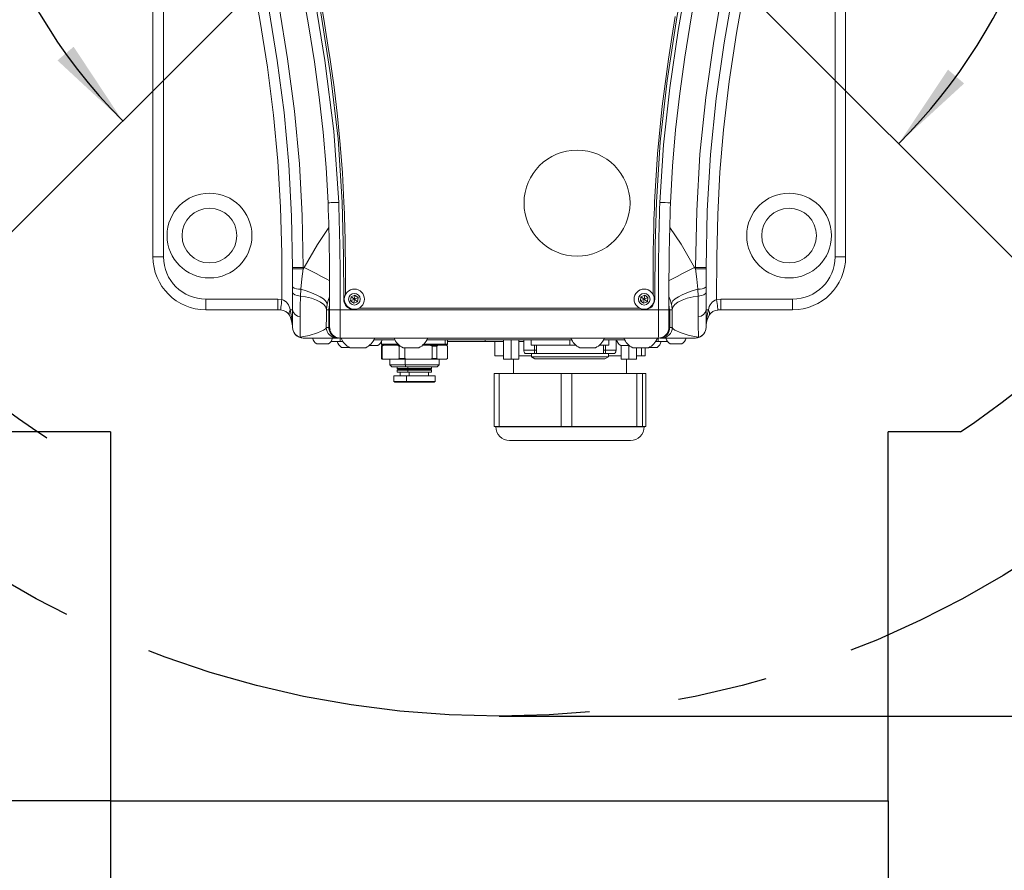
# Model space of a CAD drawing. Header units: millimetres. Extents: x 0 to 479, y 0 to 297.
# Tile 6 of 18: x 170 to 197, y 168 to 193. Entities that reach past the tile are written whole.
import ezdxf

# ---------------------------------------------------------------- set-up
doc = ezdxf.new("R2010")
doc.units = ezdxf.units.MM
doc.linetypes.add('CENTERX2', pattern=[20.32, 12.7, -2.54, 2.54, -2.54])
doc.layers.add('10', color=7, linetype='Continuous')
doc.styles.add('SLDTEXTSTYLE1', font='TXT', dxfattribs={"width": 0.7})
doc.styles.add('SLDTEXTSTYLE3', font='TXT', dxfattribs={"width": 0.7, "bigfont": 'bigfont'})
doc.dimstyles.new('SLDDIMSTYLE0', dxfattribs={"dimtxt": 3.5, "dimasz": 2.5, "dimexe": 0, "dimexo": 0.0625, "dimgap": 0.875, "dimtad": 0, "dimtih": 1, "dimtoh": 1, "dimdec": 4, "dimlfac": 10, "dimzin": 12, "dimdsep": 46, "dimtxsty": 'SLDTEXTSTYLE1', "dimsah": 1, "dimcen": 0.09, "dimazin": 3, "dimtfac": 1, "dimtofl": 0, "dimtmove": 0, "dimatfit": 3, "dimfxl": 0, "dimfrac": 2, "dimtolj": 1, "dimtzin": 12, "dimarcsym": 0})
doc.dimstyles.new('SLDDIMSTYLE1', dxfattribs={"dimtxt": 3.5, "dimasz": 2.5, "dimexe": 0, "dimexo": 0.0625, "dimgap": 0.875, "dimtad": 2, "dimlfac": 10, "dimrnd": 1e-09, "dimzin": 12, "dimdsep": 46, "dimtxsty": 'SLDTEXTSTYLE1', "dimsah": 1, "dimcen": 0.09, "dimadec": 0, "dimazin": 3, "dimtfac": 1, "dimtofl": 0, "dimtmove": 0, "dimatfit": 3, "dimfxl": 0, "dimfrac": 2, "dimtolj": 1, "dimtzin": 12, "dimarcsym": 0})
doc.dimstyles.new('SLDDIMSTYLE4', dxfattribs={"dimtxt": 3.5, "dimasz": 2.5, "dimexe": 0, "dimexo": 0.0625, "dimgap": 0.875, "dimtad": 2, "dimdec": 1, "dimlfac": 10, "dimrnd": 1e-09, "dimzin": 12, "dimdsep": 46, "dimtxsty": 'SLDTEXTSTYLE1', "dimsah": 1, "dimcen": 0.09, "dimadec": 0, "dimazin": 3, "dimtfac": 1, "dimtdec": 1, "dimtofl": 0, "dimtmove": 0, "dimatfit": 3, "dimfxl": 0, "dimfrac": 2, "dimtolj": 1, "dimtzin": 12, "dimarcsym": 0})

# ---------------------------------------------------------------- blocks, each defined once
blk = doc.blocks.new('*D2')
at = {"layer": '10', "color": 7}
for start, end in [(90, 148.6456), (166.8355, 225)]:
    blk.add_arc((183.209, 200.318), 15.069, start, end, dxfattribs=at)
for points in [[(183.209, 215.387), (180.693, 215.481), (180.742, 214.883)], [(172.554, 189.662), (171.166, 191.763), (170.708, 191.375)]]:
    blk.add_solid(points, dxfattribs=at)
at = {"layer": '10', "color": 7, "insert": (163.529, 208.262, 0.01), "char_height": 3.5, "attachment_point": 1, "style": 'SLDTEXTSTYLE1'}
blk.add_mtext('135°', dxfattribs=at)
blk = doc.blocks.new('*D3')
at = {"layer": '10', "color": 7}
for start, end in [(22.2354, 90), (315, 5.8825)]:
    blk.add_arc((183.209, 200.318), 15.979, start, end, dxfattribs=at)
for points in [[(183.209, 216.297), (185.679, 215.804), (185.725, 216.403)], [(194.508, 189.019), (196.362, 190.723), (195.906, 191.114)]]:
    blk.add_solid(points, dxfattribs=at)
at = {"layer": '10', "color": 7, "insert": (193.015, 206.467, 0.01), "char_height": 3.5, "attachment_point": 1, "style": 'SLDTEXTSTYLE1'}
blk.add_mtext('135°', dxfattribs=at)
blk = doc.blocks.new('*D6')
at = {"layer": '10', "color": 7}
for p, q in [((176.459, 200.318), (142.461, 200.318)), ((142.961, 200.318), (142.961, 170.418)), ((172.209, 170.418), (142.461, 170.418))]:
    blk.add_line(p, q, dxfattribs=at)
for points in [[(142.961, 200.318), (142.661, 197.818), (143.261, 197.818)], [(142.961, 170.418), (143.261, 172.918), (142.661, 172.918)]]:
    blk.add_solid(points, dxfattribs=at)
at = {"layer": '10', "color": 7, "insert": (138.449, 181.964, 0.01), "char_height": 3.5, "attachment_point": 1, "rotation": 90, "style": 'SLDTEXTSTYLE1'}
blk.add_mtext('299', dxfattribs=at)
blk = doc.blocks.new('*D7')
at = {"layer": '10', "color": 7}
for p, q in [((172.209, 170.418), (172.209, 161.349)), ((194.209, 170.418), (194.209, 161.349)), ((172.209, 161.849), (194.209, 161.849))]:
    blk.add_line(p, q, dxfattribs=at)
for points in [[(172.209, 161.849), (174.709, 161.549), (174.709, 162.149)], [(194.209, 161.849), (191.709, 162.149), (191.709, 161.549)]]:
    blk.add_solid(points, dxfattribs=at)
at = {"layer": '10', "color": 7, "insert": (178.375, 166.361, 0.01), "char_height": 3.5, "attachment_point": 1, "style": 'SLDTEXTSTYLE1'}
blk.add_mtext('220', dxfattribs=at)
blk = doc.blocks.new('*D8')
at = {"layer": '10', "color": 7}
for p, q in [((183.209, 227.818), (255.856, 227.818)), ((255.356, 172.818), (255.356, 227.818)), ((183.209, 172.818), (255.856, 172.818))]:
    blk.add_line(p, q, dxfattribs=at)
for points in [[(255.356, 227.818), (255.056, 225.318), (255.656, 225.318)], [(255.356, 172.818), (255.656, 175.318), (255.056, 175.318)]]:
    blk.add_solid(points, dxfattribs=at)
at = {"layer": '10', "color": 7, "char_height": 3.5, "attachment_point": 1, "rotation": 90}
for s, insert, style in [('750\\M+1816A', (250.82, 205.673, 0.01), 'SLDTEXTSTYLE3'), ('\\M+18169', (250.82, 198.315, 0.01), 'SLDTEXTSTYLE3'), ('%%c', (250.845, 201.485, 0.01), 'SLDTEXTSTYLE1'), ('550', (250.82, 190.397, 0.01), 'SLDTEXTSTYLE1'), ('%%c', (250.845, 186.208, 0.01), 'SLDTEXTSTYLE1')]:
    blk.add_mtext(s, dxfattribs=dict(at, insert=insert, style=style))
blk = doc.blocks.new('*D11')
at = {"layer": '10', "color": 7}
for p, q in [((176.459, 200.318), (150.909, 200.318)), ((151.409, 180.866), (151.409, 200.318)), ((170.15, 180.866), (150.909, 180.866))]:
    blk.add_line(p, q, dxfattribs=at)
for points in [[(151.409, 200.318), (151.109, 197.818), (151.709, 197.818)], [(151.409, 180.866), (151.709, 183.366), (151.109, 183.366)]]:
    blk.add_solid(points, dxfattribs=at)
at = {"layer": '10', "color": 7, "insert": (146.898, 185.134, 0.01), "char_height": 3.5, "attachment_point": 1, "rotation": 90, "style": 'SLDTEXTSTYLE1'}
blk.add_mtext('194.5', dxfattribs=at)

msp = doc.modelspace()

# ---------------------------------------------------------------- linework, layer by layer
at = {"color": 7, "linetype": 'Continuous', "lineweight": 0}
for p, q in [((173.409388, 185.818041), (173.409388, 206.36804)), ((173.709388, 206.36804), (173.709388, 185.818041)), ((192.709388, 185.818041), (192.709388, 206.36804)), ((193.009387, 206.36804), (193.009387, 185.818041)), ((173.709388, 185.818041), (173.409388, 185.818041)), ((193.009387, 185.818041), (192.709388, 185.818041)), ((177.356861, 185.481878), (177.356631, 185.515967)), ((177.656624, 185.51804), (177.687782, 185.51804)), ((177.656624, 185.51804), (177.656854, 185.477799)), ((177.656854, 185.477799), (177.687782, 185.51804)), ((188.730994, 185.51804), (188.761921, 185.477799)), ((188.730994, 185.51804), (188.762151, 185.51804)), ((188.761921, 185.477799), (188.762151, 185.51804)), ((189.062144, 185.515967), (189.061915, 185.481878)), ((177.359188, 184.818404), (177.358947, 184.968953)), ((177.589722, 184.901516), (177.58036, 184.703212)), ((179.017843, 184.688416), (179.124563, 184.732509)), ((179.109388, 184.61804), (179.124563, 184.732509)), ((179.124563, 184.732509), (179.216108, 184.662132)), ((187.217843, 184.688416), (187.324563, 184.732509)), ((187.309388, 184.61804), (187.324563, 184.732509)), ((187.324563, 184.732509), (187.416108, 184.662132)), ((188.838416, 184.703212), (188.829053, 184.901516)), ((189.059828, 184.968953), (189.059587, 184.818404)), ((174.909388, 184.61804), (176.945174, 184.61804)), ((174.909388, 184.61804), (174.909388, 184.318041)), ((176.945174, 184.61804), (177.059348, 184.610835)), ((176.945174, 184.61804), (176.945174, 184.318041)), ((178.407433, 184.457775), (178.39034, 184.318041)), ((179.002667, 184.573949), (179.017843, 184.688416)), ((179.109388, 184.61804), (179.002667, 184.573949)), ((179.094213, 184.503572), (179.002667, 184.573949)), ((179.109388, 184.61804), (179.017843, 184.688416)), ((179.109388, 184.61804), (179.094213, 184.503572)), ((179.200933, 184.547664), (179.094213, 184.503572)), ((179.109388, 184.61804), (179.216108, 184.662132)), ((179.109388, 184.61804), (179.200933, 184.547664)), ((179.216108, 184.662132), (179.200933, 184.547664)), ((187.202668, 184.573949), (187.217843, 184.688416)), ((187.309388, 184.61804), (187.202668, 184.573949)), ((187.294213, 184.503572), (187.202668, 184.573949)), ((187.309388, 184.61804), (187.217843, 184.688416)), ((187.309388, 184.61804), (187.294213, 184.503572)), ((187.400933, 184.547664), (187.294213, 184.503572)), ((187.309388, 184.61804), (187.416108, 184.662132)), ((187.309388, 184.61804), (187.400933, 184.547664)), ((187.416108, 184.662132), (187.400933, 184.547664)), ((188.028435, 184.318041), (188.011329, 184.457892)), ((189.359428, 184.610835), (189.473601, 184.61804)), ((189.473601, 184.61804), (191.509387, 184.61804)), ((189.473601, 184.318041), (189.473601, 184.61804)), ((191.509387, 184.318041), (191.509387, 184.61804)), ((176.945174, 184.318041), (174.909388, 184.318041)), ((177.021854, 184.313537), (176.945174, 184.318041)), ((177.359388, 184.318041), (177.293729, 184.318041)), ((177.359388, 183.81804), (177.359388, 184.318041)), ((178.387509, 184.318041), (178.317537, 184.318041)), ((178.387509, 184.318041), (178.387509, 183.81804)), ((178.39034, 184.318041), (178.389498, 184.318041)), ((178.389498, 184.318041), (178.389498, 183.81804)), ((178.407365, 184.345493), (178.39034, 184.318041)), ((178.39034, 184.318041), (178.39034, 183.91804)), ((178.407348, 184.318041), (178.40735, 184.317194)), ((178.707348, 184.318349), (178.707349, 184.318041)), ((178.707349, 184.318041), (179.109344, 184.318041)), ((179.109344, 184.318041), (187.309431, 184.318041)), ((179.246227, 184.36804), (187.172548, 184.36804)), ((187.309431, 184.318041), (187.711427, 184.318041)), ((187.711427, 184.318041), (187.711428, 184.318349)), ((188.028435, 184.318041), (188.011408, 184.345497)), ((188.011426, 184.317194), (188.011428, 184.318041)), ((188.028435, 183.91804), (188.028435, 184.318041)), ((188.029277, 184.318041), (188.028435, 184.318041)), ((188.029277, 183.81804), (188.029277, 184.318041)), ((188.031266, 183.81804), (188.031266, 184.318041)), ((188.101238, 184.318041), (188.031266, 184.318041)), ((189.059388, 184.318041), (189.059388, 183.81804)), ((189.125046, 184.318041), (189.059388, 184.318041)), ((189.473601, 184.318041), (189.396922, 184.313537)), ((191.509387, 184.318041), (189.473601, 184.318041)), ((178.39034, 183.91804), (178.39034, 183.81804)), ((188.028435, 183.81804), (188.028435, 183.91804)), ((178.314466, 183.81804), (178.387509, 183.81804)), ((178.389498, 183.81804), (178.39034, 183.81804)), ((178.389498, 183.781694), (178.389498, 183.81804)), ((188.028435, 183.81804), (188.029277, 183.81804)), ((188.029277, 183.81804), (188.029277, 183.781694)), ((188.029277, 183.800136), (188.031266, 183.81804)), ((188.031266, 183.81804), (188.10431, 183.81804)), ((177.575332, 183.538574), (177.659388, 183.51804)), ((178.614447, 183.51804), (177.659388, 183.51804)), ((178.374388, 183.35304), (178.044388, 183.35304)), ((178.709388, 183.41804), (178.443904, 183.41804)), ((178.659388, 183.51804), (178.614447, 183.51804)), ((178.679778, 183.51804), (178.679388, 183.51804)), ((187.709702, 183.51804), (178.709073, 183.51804)), ((178.709388, 183.51804), (178.709388, 183.41804)), ((178.709388, 183.41804), (178.786303, 183.41804)), ((180.256825, 183.46804), (179.661951, 183.46804)), ((179.874388, 183.416575), (179.874388, 183.34304)), ((179.874388, 183.34304), (179.899388, 183.31804)), ((179.874388, 183.34304), (180.347576, 183.34304)), ((181.0712, 183.34304), (181.673538, 183.34304)), ((185.256825, 183.46804), (181.161951, 183.46804)), ((181.650432, 183.31804), (181.673538, 183.34304)), ((181.673538, 183.46804), (181.673538, 183.34304)), ((181.673538, 183.34304), (181.744388, 183.34304)), ((181.719388, 183.31804), (181.744388, 183.34304)), ((181.744388, 183.34304), (181.744388, 183.46804)), ((181.744388, 183.41804), (182.809388, 183.41804)), ((182.809388, 183.46804), (182.809388, 183.41804)), ((182.809388, 183.41804), (183.080983, 183.41804)), ((183.080983, 183.41804), (183.325791, 183.41804)), ((183.080983, 183.018041), (183.080983, 183.41804)), ((183.325791, 182.918041), (183.325791, 183.46804)), ((183.327989, 182.918041), (183.327989, 183.46804)), ((183.545585, 182.918041), (183.545585, 183.46804)), ((183.760985, 182.918041), (183.760985, 183.46804)), ((183.760985, 183.41804), (183.905135, 183.41804)), ((183.905135, 183.46804), (183.905135, 183.17655)), ((184.109388, 183.31804), (184.109388, 183.46804)), ((185.209388, 183.31804), (185.209388, 183.46804)), ((186.756825, 183.46804), (186.16195, 183.46804)), ((186.309388, 183.31804), (186.309388, 183.46804)), ((186.514121, 183.17655), (186.514121, 183.46804)), ((186.514121, 183.41804), (186.54366, 183.41804)), ((187.632473, 183.41804), (187.709388, 183.41804)), ((187.709388, 183.41804), (187.709388, 183.51804)), ((187.974872, 183.41804), (187.709388, 183.41804)), ((187.804328, 183.51804), (187.759388, 183.51804)), ((188.759388, 183.51804), (187.804328, 183.51804)), ((188.374388, 183.35304), (188.044388, 183.35304)), ((188.759388, 183.51804), (188.843443, 183.538574)), ((178.967838, 183.25304), (178.744388, 183.25304)), ((179.431388, 183.243039), (178.987388, 183.243039)), ((179.774388, 183.30304), (179.526655, 183.30304)), ((179.875059, 183.29304), (179.899711, 183.31804)), ((179.875059, 183.29304), (179.898102, 183.29304)), ((179.875059, 182.94304), (179.875059, 183.29304)), ((179.899391, 183.318043), (179.889695, 183.308347)), ((179.937448, 183.31804), (179.898102, 183.29304)), ((179.898102, 182.94304), (179.898102, 183.29304)), ((179.899388, 183.31804), (179.937448, 183.31804)), ((179.937448, 183.31804), (180.333561, 183.31804)), ((180.333561, 183.31804), (180.374161, 183.31804)), ((180.372908, 183.29304), (180.333561, 183.31804)), ((180.372908, 183.29304), (180.405092, 183.29304)), ((180.372908, 182.94304), (180.372908, 183.29304)), ((180.931388, 183.243039), (180.487388, 183.243039)), ((180.534955, 182.94304), (180.534955, 183.243039)), ((181.044614, 183.31804), (181.243239, 183.31804)), ((181.243239, 183.31804), (181.470892, 183.31804)), ((181.307236, 183.29304), (181.243239, 183.31804)), ((181.307236, 182.94304), (181.307236, 183.29304)), ((181.307236, 183.29304), (181.446241, 183.29304)), ((181.470892, 183.31804), (181.446241, 183.29304)), ((181.446241, 182.94304), (181.446241, 183.29304)), ((181.470892, 183.31804), (181.650432, 183.31804)), ((181.650432, 183.31804), (181.719065, 183.31804)), ((181.743716, 183.29304), (181.719065, 183.31804)), ((181.719065, 183.31804), (181.719388, 183.31804)), ((181.729081, 183.308347), (181.719385, 183.318043)), ((181.743716, 182.94304), (181.743716, 183.29304)), ((183.905135, 183.17655), (184.207395, 183.17655)), ((183.943235, 183.083225), (184.207395, 183.083225)), ((185.209388, 183.31804), (184.109388, 183.31804)), ((184.119388, 183.08304), (184.119388, 182.98304)), ((185.209388, 183.08304), (184.119388, 183.08304)), ((184.207395, 183.31804), (184.207395, 183.17655)), ((184.207395, 183.17655), (184.207395, 183.083225)), ((184.207395, 183.17655), (184.259388, 183.17655)), ((184.207395, 183.083225), (184.259388, 183.083225)), ((184.259388, 183.31804), (184.259388, 183.08304)), ((185.374161, 183.31804), (185.209388, 183.31804)), ((186.299388, 183.08304), (185.209388, 183.08304)), ((185.931388, 183.243039), (185.487388, 183.243039)), ((186.309388, 183.31804), (186.044615, 183.31804)), ((186.159388, 183.08304), (186.159388, 183.31804)), ((186.159388, 183.17655), (186.211861, 183.17655)), ((186.159388, 183.083225), (186.211861, 183.083225)), ((186.211861, 183.17655), (186.211861, 183.31804)), ((186.211861, 183.083225), (186.211861, 183.17655)), ((186.211861, 183.17655), (186.514121, 183.17655)), ((186.211861, 183.083225), (186.476021, 183.083225)), ((186.299388, 182.98304), (186.299388, 183.08304)), ((186.892121, 183.30304), (186.644388, 183.30304)), ((186.657791, 182.918041), (186.657791, 183.30304)), ((186.659989, 182.918041), (186.659989, 183.30304)), ((186.877585, 182.918041), (186.877585, 183.30304)), ((187.431388, 183.243039), (186.987388, 183.243039)), ((187.092985, 182.918041), (187.092985, 183.243039)), ((187.234017, 183.018041), (187.234017, 183.243039)), ((187.337792, 183.018041), (187.337792, 183.243039)), ((187.674388, 183.25304), (187.450938, 183.25304)), ((179.899711, 182.918041), (179.875059, 182.94304)), ((179.875059, 182.94304), (179.898102, 182.94304)), ((179.889695, 182.927734), (179.899391, 182.918038)), ((179.898102, 182.94304), (179.937448, 182.918041)), ((179.937448, 182.918041), (179.899464, 182.918041)), ((179.937448, 182.918041), (180.333561, 182.918041)), ((180.109388, 182.918041), (180.109388, 182.76439)), ((180.109388, 182.76439), (180.170738, 182.703041)), ((180.109388, 182.76439), (180.542093, 182.76439)), ((180.333561, 182.918041), (180.372908, 182.94304)), ((180.333561, 182.918041), (180.598953, 182.918041)), ((180.372908, 182.94304), (180.534955, 182.94304)), ((180.534955, 182.94304), (180.598953, 182.918041)), ((180.542093, 182.918041), (180.542093, 182.76439)), ((180.542093, 182.76439), (181.509388, 182.76439)), ((180.56552, 182.703041), (180.542093, 182.76439)), ((180.598953, 182.918041), (181.243239, 182.918041)), ((181.243239, 182.918041), (181.307236, 182.94304)), ((181.243239, 182.918041), (181.470892, 182.918041)), ((181.307236, 182.94304), (181.446241, 182.94304)), ((181.446241, 182.94304), (181.470892, 182.918041)), ((181.448038, 182.703041), (181.509388, 182.76439)), ((181.470892, 182.918041), (181.719065, 182.918041)), ((181.509388, 182.76439), (181.509388, 182.918041)), ((181.719065, 182.918041), (181.743716, 182.94304)), ((181.719385, 182.918038), (181.729081, 182.927734)), ((183.325791, 183.018041), (183.080983, 183.018041)), ((183.327989, 182.918041), (183.325791, 182.918041)), ((183.545585, 182.918041), (183.327989, 182.918041)), ((183.760985, 182.918041), (183.545585, 182.918041)), ((183.609388, 182.918041), (183.609388, 182.51804)), ((184.119388, 183.018041), (183.760985, 183.018041)), ((184.119388, 182.98304), (184.219388, 182.93304)), ((184.119388, 182.98304), (185.209388, 182.98304)), ((185.209388, 182.93304), (184.219388, 182.93304)), ((185.209388, 182.98304), (186.299388, 182.98304)), ((186.199388, 182.93304), (185.209388, 182.93304)), ((186.199388, 182.93304), (186.299388, 182.98304)), ((186.657791, 183.018041), (186.299388, 183.018041)), ((186.659989, 182.918041), (186.657791, 182.918041)), ((186.877585, 182.918041), (186.659989, 182.918041)), ((186.809388, 182.51804), (186.809388, 182.918041)), ((187.092985, 182.918041), (186.877585, 182.918041)), ((187.234017, 183.018041), (187.092985, 183.018041)), ((187.337792, 183.018041), (187.234017, 183.018041)), ((180.170738, 182.703041), (180.56552, 182.703041)), ((180.324388, 182.703041), (180.324388, 182.657041)), ((180.324388, 182.657041), (180.348388, 182.63304)), ((180.324388, 182.657041), (180.624191, 182.657041)), ((180.348388, 182.63304), (180.324388, 182.60904)), ((180.324388, 182.60904), (180.324388, 182.55304)), ((180.324388, 182.60904), (180.624191, 182.60904)), ((180.324388, 182.55304), (180.624191, 182.55304)), ((180.348388, 182.63304), (180.633355, 182.63304)), ((180.409388, 182.55304), (180.409388, 182.44804)), ((180.56552, 182.703041), (181.448038, 182.703041)), ((180.624191, 182.703041), (180.624191, 182.657041)), ((180.624191, 182.657041), (181.294388, 182.657041)), ((180.633355, 182.63304), (180.624191, 182.657041)), ((180.633355, 182.63304), (180.624191, 182.60904)), ((180.624191, 182.60904), (180.624191, 182.55304)), ((180.624191, 182.60904), (181.294388, 182.60904)), ((180.624191, 182.55304), (181.294388, 182.55304)), ((180.633355, 182.63304), (181.270388, 182.63304)), ((180.656648, 182.55304), (180.656648, 182.44804)), ((181.209388, 182.44804), (181.209388, 182.55304)), ((181.270388, 182.63304), (181.294388, 182.657041)), ((181.294388, 182.60904), (181.270388, 182.63304)), ((181.294388, 182.657041), (181.294388, 182.703041)), ((181.294388, 182.55304), (181.294388, 182.60904)), ((183.066135, 182.51804), (183.066135, 181.01804)), ((183.066135, 182.51804), (183.205042, 182.51804)), ((183.205042, 182.51804), (183.205042, 181.01804)), ((184.958422, 182.51804), (183.205042, 182.51804)), ((184.958422, 181.01804), (184.958422, 182.51804)), ((184.958422, 182.51804), (185.258142, 182.51804)), ((185.258142, 182.51804), (185.258142, 181.01804)), ((187.101394, 182.51804), (185.258142, 182.51804)), ((187.101394, 181.01804), (187.101394, 182.51804)), ((187.101394, 182.51804), (187.262488, 182.51804)), ((187.262488, 182.51804), (187.262488, 181.01804)), ((187.352359, 182.51804), (187.262488, 182.51804)), ((187.352359, 181.01804), (187.352359, 182.51804)), ((187.352359, 182.51804), (187.35264, 182.51804)), ((187.35264, 181.01804), (187.35264, 182.51804)), ((180.224388, 182.44804), (180.224388, 182.29304)), ((180.224388, 182.44804), (180.586006, 182.44804)), ((180.224388, 182.29304), (180.249388, 182.26804)), ((180.224388, 182.29304), (180.586006, 182.29304)), ((180.249388, 182.26804), (180.595552, 182.26804)), ((180.586006, 182.44804), (180.586006, 182.29304)), ((180.586006, 182.44804), (181.394388, 182.44804)), ((180.586006, 182.29304), (181.394388, 182.29304)), ((180.595552, 182.26804), (180.586006, 182.29304)), ((180.595552, 182.26804), (181.369388, 182.26804)), ((181.369388, 182.26804), (181.394388, 182.29304)), ((181.394388, 182.29304), (181.394388, 182.44804)), ((183.205042, 181.01804), (183.066135, 181.01804)), ((183.109388, 181.01804), (183.109388, 181.00804)), ((183.109388, 181.00804), (187.309388, 181.00804)), ((184.081732, 181.01804), (183.205042, 181.01804)), ((184.958422, 181.01804), (184.081732, 181.01804)), ((185.258142, 181.01804), (184.958422, 181.01804)), ((186.179768, 181.01804), (185.258142, 181.01804)), ((187.101394, 181.01804), (186.179768, 181.01804)), ((187.262488, 181.01804), (187.101394, 181.01804)), ((187.307424, 181.01804), (187.262488, 181.01804)), ((187.352359, 181.01804), (187.307424, 181.01804)), ((187.309388, 181.00804), (187.309388, 181.01804)), ((187.35264, 181.01804), (187.352359, 181.01804)), ((183.499388, 180.61804), (186.919388, 180.61804))]:
    msp.add_line(p, q, dxfattribs=at)
at = {"color": 7, "linetype": 'Continuous', "lineweight": 0, "flags": 128}
for points in [[(177.059348, 184.610835), (177.052628, 185.915321), (177.020769, 187.219313), (176.946551, 188.52532), (176.824719, 189.827726), (176.648448, 191.181956), (176.434132, 192.530819), (175.952737, 195.223699), (175.736239, 196.485482), (175.549482, 197.751853), (175.412883, 199.032251), (175.359387, 200.31804)], [(177.356631, 185.515967), (177.32983, 186.971848), (177.254947, 188.427398), (177.118313, 189.901308), (176.923934, 191.371092), (176.685719, 192.838656), (176.424055, 194.302717), (176.157125, 195.792776), (175.916344, 197.287588), (175.734601, 198.795087), (175.679811, 199.554997), (175.659388, 200.31804)], [(178.365864, 187.346707), (178.310763, 188.344649), (178.22754, 189.341413), (178.1162, 190.337701), (177.979824, 191.331537), (177.823378, 192.32242), (177.652818, 193.311206), (177.296272, 195.286488), (177.082705, 196.532454), (176.897889, 197.783548), (176.763254, 199.045524), (176.709388, 200.31804)], [(177.009388, 200.31804), (177.061993, 199.07332), (177.194554, 197.828601), (177.37859, 196.581993), (177.591612, 195.339161), (177.948844, 193.360012), (178.27657, 191.3756), (178.525647, 189.375404), (178.665612, 187.359008)], [(177.109388, 200.31804), (177.16006, 199.10177), (177.292507, 197.850808), (177.479242, 196.585904), (177.696014, 195.323348), (177.921927, 194.07504), (178.139913, 192.848499), (178.435642, 190.972366), (178.647165, 189.152816), (178.765514, 187.363446)], [(187.653262, 187.363446), (187.764233, 189.071118), (187.960108, 190.804853), (188.234529, 192.588912), (188.561281, 194.429749), (188.77382, 195.611049), (188.974295, 196.80295), (189.144646, 197.994855), (189.264088, 199.172422), (189.309388, 200.31804)], [(187.753164, 187.359008), (187.857898, 188.984759), (188.03427, 190.604333), (188.275469, 192.22501), (188.555857, 193.839588), (188.846365, 195.445438), (189.11457, 197.054996), (189.26396, 198.138148), (189.369432, 199.226617), (189.409388, 200.31804)], [(189.709388, 200.31804), (189.673729, 199.295991), (189.580759, 198.273942), (189.326848, 196.475751), (189.162909, 195.514229), (188.99041, 194.554103), (188.6478, 192.633462), (188.459305, 191.467327), (188.315958, 190.443488), (188.198587, 189.415719), (188.110664, 188.382722), (188.052912, 187.346707)], [(190.759387, 200.31804), (190.749411, 199.791423), (190.721642, 199.264806), (190.623627, 198.211571), (190.400701, 196.623171), (190.128421, 195.040475), (189.842443, 193.459887), (189.5728, 191.876359), (189.348085, 190.301693), (189.185745, 188.71711), (189.094019, 187.118928), (189.062144, 185.515967)], [(191.059388, 200.31804), (190.999325, 198.949334), (190.847365, 197.586821), (190.638708, 196.218834), (190.399927, 194.855603), (189.919961, 192.143903), (189.713543, 190.780965), (189.54976, 189.412381), (189.450355, 188.216553), (189.390657, 187.01805), (189.364914, 185.814618), (189.359428, 184.610835)], [(176.008361, 199.120032), (176.131998, 197.923979), (176.30423, 196.733643), (176.719218, 194.356371), (176.981352, 192.888991), (177.22029, 191.417773), (177.415781, 189.936425), (177.554184, 188.448785), (177.629556, 186.985138), (177.656624, 185.51804)], [(188.762151, 185.51804), (188.79475, 187.121105), (188.885161, 188.721684), (189.049389, 190.32632), (189.276522, 191.923472), (189.545557, 193.503115), (189.830718, 195.080024), (190.103154, 196.659325), (190.325609, 198.246006), (190.410414, 199.120032)], [(178.205881, 192.759812), (178.251391, 192.491283), (178.293857, 192.235199), (178.361924, 191.810359), (178.424592, 191.399547), (178.481861, 191.002763), (178.53373, 190.620005), (178.632441, 189.79911), (178.711239, 188.997228), (178.771944, 188.190517), (178.81547, 187.365538)], [(187.603306, 187.365538), (187.685662, 188.733767), (187.818037, 190.079289), (187.996285, 191.413681), (188.090742, 192.024346), (188.188403, 192.615989)], [(178.365864, 187.346707), (178.371623, 187.346944), (178.388681, 187.347643), (178.41638, 187.34878), (178.453658, 187.350311), (178.499081, 187.352175), (178.550903, 187.354301), (178.607134, 187.356608), (178.665612, 187.359008)], [(178.765514, 187.363446), (178.803685, 185.846515), (178.809345, 184.617911)], [(187.609431, 184.617911), (187.619579, 186.174731), (187.653262, 187.363446)], [(177.687782, 185.51804), (178.062629, 186.164363), (178.386973, 186.643253)], [(188.03064, 186.649077), (188.351906, 186.17526), (188.730994, 185.51804)], [(177.356631, 185.515967), (177.362396, 185.516007), (177.379467, 185.516125), (177.40719, 185.516316), (177.444497, 185.516574), (177.489957, 185.516888), (177.541822, 185.517247), (177.598099, 185.517636), (177.656624, 185.51804)], [(177.358947, 184.968953), (177.358204, 185.222352), (177.356861, 185.481878)], [(177.656854, 185.477799), (177.620412, 185.189696), (177.589722, 184.901516)], [(178.4191, 185.138233), (178.312048, 185.193831), (178.177955, 185.263472), (178.025271, 185.342767), (177.859788, 185.428709), (177.687782, 185.51804)], [(187.999783, 185.138288), (188.106728, 185.193831), (188.240821, 185.263472), (188.393504, 185.342767), (188.558987, 185.428709), (188.730994, 185.51804)], [(188.829053, 184.901516), (188.798845, 185.185711), (188.761921, 185.477799)], [(189.062144, 185.515967), (189.05638, 185.516007), (189.039308, 185.516125), (189.011586, 185.516316), (188.974278, 185.516574), (188.928818, 185.516888), (188.876954, 185.517247), (188.820677, 185.517636), (188.762151, 185.51804)], [(177.359188, 184.818404), (177.375045, 184.780082), (177.420853, 184.745839), (177.491784, 184.719283), (177.58036, 184.703212)], [(177.359388, 184.318041), (177.359388, 184.318045), (177.359368, 184.550286), (177.359188, 184.818404)], [(178.336585, 184.464555), (178.330233, 184.514281), (178.294989, 184.568781), (178.2319, 184.62643), (178.142844, 184.685517), (178.03047, 184.744279), (177.898121, 184.800974), (177.749734, 184.85391), (177.589722, 184.901516)], [(188.08219, 184.464555), (188.088542, 184.514281), (188.123787, 184.568781), (188.186876, 184.62643), (188.275931, 184.685517), (188.388305, 184.744281), (188.520654, 184.800974), (188.669042, 184.853912), (188.829053, 184.901516)], [(189.059587, 184.818404), (189.04373, 184.780082), (188.997922, 184.745839), (188.926992, 184.719283), (188.838416, 184.703212)], [(189.059587, 184.818404), (189.05941, 184.557763), (189.059388, 184.318045), (189.059388, 184.318041)], [(177.059348, 184.610835), (177.051804, 184.551014), (177.044567, 184.493636), (177.037934, 184.441039), (177.032174, 184.395372), (177.027524, 184.358497), (177.024172, 184.331922), (177.022256, 184.316728), (177.021854, 184.313537)], [(177.58036, 184.703212), (177.579878, 184.399408), (177.579067, 184.120046)], [(178.317537, 184.318041), (178.297656, 184.393594), (178.242549, 184.466432), (178.154196, 184.533937), (178.035773, 184.593682), (177.891537, 184.643519), (177.726672, 184.681659), (177.58036, 184.703212)], [(178.336585, 184.464555), (178.318903, 184.348937), (178.317537, 184.318043), (178.317537, 184.318041)], [(178.4074, 184.681949), (178.368355, 184.581015), (178.336585, 184.464555)], [(178.407427, 184.448825), (178.395974, 184.40256), (178.389498, 184.318041)], [(188.08219, 184.464555), (188.052986, 184.572876), (188.011625, 184.67692)], [(188.101238, 184.318041), (188.121119, 184.393594), (188.176227, 184.466432), (188.26458, 184.533937), (188.383002, 184.593682), (188.527239, 184.643519), (188.692103, 184.681659), (188.838416, 184.703212)], [(189.396922, 184.313537), (189.396519, 184.316728), (189.394603, 184.331922), (189.391251, 184.358497), (189.386601, 184.395372), (189.380842, 184.441039), (189.374209, 184.493636), (189.366972, 184.551014), (189.359428, 184.610835)], [(177.293729, 184.318041), (177.347819, 184.020548), (177.351601, 183.979532), (177.356915, 183.910185), (177.357834, 183.899799), (177.358161, 183.897384), (177.358326, 183.896643), (177.358569, 183.896381), (177.35874, 183.897022), (177.358928, 183.89889), (177.359104, 183.902353), (177.359388, 183.924437)], [(178.407348, 184.318041), (178.424057, 184.318057), (178.472704, 184.318108), (178.547806, 184.318185), (178.640895, 184.31828), (178.689037, 184.318331), (178.707348, 184.318349)], [(178.707349, 184.318041), (178.648747, 184.317875), (178.592403, 184.317716), (178.540488, 184.31757), (178.495002, 184.317441), (178.457697, 184.317336), (178.430011, 184.317258), (178.413011, 184.317211), (178.407351, 184.317194)], [(178.408956, 183.836884), (178.408917, 183.845662), (178.408792, 183.879492), (178.408627, 183.926916), (178.40843, 183.983942), (178.408196, 184.05222), (178.407946, 184.126017), (178.407681, 184.207444), (178.407513, 184.261646), (178.407351, 184.317194)], [(178.707349, 184.318041), (178.707509, 184.230232), (178.70768, 184.142424), (178.707938, 184.015674), (178.708194, 183.893979), (178.708423, 183.787556), (178.708626, 183.693344), (178.708788, 183.619248), (178.708916, 183.563137), (178.709008, 183.529721), (178.709073, 183.51804)], [(187.709702, 183.51804), (187.709766, 183.529073), (187.709859, 183.563137), (187.709984, 183.617373), (187.71015, 183.693344), (187.710346, 183.784668), (187.710581, 183.893979), (187.71083, 184.012097), (187.711096, 184.142424), (187.711264, 184.229151), (187.711427, 184.318041)], [(187.711427, 184.318041), (187.770029, 184.317875), (187.826372, 184.317716), (187.878288, 184.31757), (187.923774, 184.317441), (187.961079, 184.317336), (187.988765, 184.317258), (188.005765, 184.317211), (188.011425, 184.317194)], [(187.711428, 184.318349), (187.729738, 184.318331), (187.777881, 184.31828), (187.870969, 184.318185), (187.946071, 184.318108), (187.994719, 184.318057), (188.011427, 184.318041)], [(188.011425, 184.317194), (188.011265, 184.262322), (188.011094, 184.207444), (188.010837, 184.128256), (188.01058, 184.05222), (188.010352, 183.985752), (188.010149, 183.926916), (188.009987, 183.880665), (188.009859, 183.845662), (188.009767, 183.824845), (188.009761, 183.824116)], [(189.059388, 183.924437), (189.059389, 183.922415), (189.059701, 183.901599), (189.059857, 183.898743), (189.060062, 183.89687), (189.06026, 183.896336), (189.060483, 183.896761), (189.060712, 183.897993), (189.061089, 183.901188), (189.062753, 183.922185), (189.064588, 183.947163), (189.070932, 184.0203), (189.098907, 184.21199), (189.125046, 184.318041)], [(177.575332, 183.538574), (177.834563, 183.591622), (178.064157, 183.664453), (178.238413, 183.743513), (178.292231, 183.781734), (178.314466, 183.81804)], [(188.10431, 183.81804), (188.126366, 183.781842), (188.180784, 183.743268), (188.354673, 183.664432), (188.584455, 183.591558), (188.843443, 183.538574)]]:
    msp.add_lwpolyline(points, dxfattribs=at)
at = {"color": 7, "linetype": 'Continuous', "lineweight": 0}
for centre, radius in [((185.409388, 187.33804), 1.5), ((175.009388, 186.41804), 1.2), ((191.409388, 186.41804), 1.2), ((175.009388, 186.41804), 0.775), ((191.409388, 186.41804), 0.775), ((179.109388, 184.61804), 0.285), ((179.109388, 184.61804), 0.165), ((187.309388, 184.61804), 0.285), ((187.309388, 184.61804), 0.165)]:
    msp.add_circle(centre, radius, dxfattribs=at)
for centre, radius, start, end in [((99.702507, 184.754617), 78.706052, 359.68218312, 1.88730992), ((98.474482, 184.737674), 80.233961, 359.70055512, 1.87225137), ((113.737505, 184.970844), 65.122009, 359.80043969, 2.10737936), ((251.979698, 184.981804), 64.420509, 177.87941625, 180.21110856), ((267.944293, 184.737674), 80.233961, 178.12774863, 180.29944488), ((191.537825, 275.925208), 88.647027, 267.55309271, 267.74699386), ((263.983747, 184.792045), 75.973799, 178.07303333, 180.35747364), ((174.909388, 185.81804), 1.5, 180, 270), ((174.909388, 185.81804), 1.2, 180, 270), ((191.509388, 185.81804), 1.2, 270, 0), ((191.509388, 185.81804), 1.5, 270, 0), ((177.55756, 189.209279), 3.7328, 266.9179305, 271.5242796), ((188.861216, 189.209279), 3.7328, 268.4757204, 273.0820695), ((299.690934, 184.775301), 110.631275, 179.63406251, 179.89970797), ((177.546387, 185.181804), 0.283618, 228.6324297, 278.7888591), ((188.872388, 185.181804), 0.283618, 261.2111409, 311.3675703), ((176.943167, 184.277624), 0.352885, 6.5766181, 70.7778213), ((179.109345, 184.61804), 0.3, 180.0246466, 270), ((187.309431, 184.61804), 0.3, 270, 359.9753534), ((187.423079, 184.304371), 0.678296, 1.1547614, 13.6597849), ((407.507606, 184.89648), 218.669276, 180.05064034, 180.20344204), ((189.497214, 184.260329), 0.376616, 111.4601249, 171.1854357), ((177.013975, 184.01826), 0.294129, 29.5644617, 88.4550889), ((177.407412, 184.222202), 0.148691, 139.8679657, 202.9168848), ((176.582938, 183.804915), 0.775615, 6.6791592, 27.5987832), ((177.592542, 184.355863), 0.236202, 189.2142844, 266.7295771), ((-2.374868, 185.177994), 180.694451, 359.56876933, 359.72731927), ((367.482196, 185.169966), 179.382981, 180.27211016, 180.43181593), ((188.826234, 184.355863), 0.236202, 273.2704229, 350.7857156), ((189.818229, 183.807496), 0.758088, 151.9693811, 173.679918), ((189.011447, 184.222238), 0.148603, 336.9900514, 40.1421722), ((189.40679, 184.018399), 0.293534, 91.8768912, 150.8114678), ((176.859388, 183.81804), 0.5, 359.9535464, 8.5428624), ((113.617603, 184.240102), 63.961577, 359.37157, 359.89245572), ((258.844892, 184.278919), 70.005363, 180.13002928, 180.605945), ((189.559388, 183.81804), 0.5, 171.7014802, 179.9535464), ((177.651901, 183.820903), 0.292527, 180.5607997, 254.8260901), ((177.659388, 183.81804), 0.3, 180, 270), ((178.614456, 183.81803), 0.29999, 179.9982614, 269.9983945), ((178.690331, 183.818031), 0.299991, 179.998407, 269.9983201), ((178.6788, 183.825116), 0.270101, 177.5030912, 196.6296543), ((178.709073, 183.818041), 0.3, 196.8647919, 269.9999744), ((187.709701, 183.818042), 0.300002, 270.0002051, 339.5366645), ((187.728444, 183.818031), 0.299991, 270.0016799, 0.001593), ((187.80432, 183.81803), 0.29999, 270.0016055, 0.0017386), ((187.712163, 183.819671), 0.297628, 339.0625601, 0.8557274), ((188.759388, 183.81804), 0.3, 270, 360), ((188.766875, 183.820903), 0.292527, 285.1739099, 359.4392003), ((178.209388, 183.599177), 0.296324, 195.89107, 236.1636768), ((178.209388, 183.599177), 0.296324, 303.8363232, 344.10893), ((178.909388, 183.499177), 0.296324, 195.89107, 236.1636768), ((179.209388, 183.70116), 0.509076, 201.0824387, 244.1456732), ((179.209388, 183.70116), 0.509076, 295.8543268, 338.9175613), ((179.609388, 183.549177), 0.296324, 303.8363232, 344.10893), ((180.709388, 183.70116), 0.509076, 201.0824387, 244.1456732), ((180.709388, 183.70116), 0.509076, 295.8543268, 338.9175613), ((185.709388, 183.70116), 0.509076, 201.0824387, 244.1456732), ((185.709388, 183.70116), 0.509076, 295.8543268, 338.9175613), ((186.809388, 183.549177), 0.296324, 195.89107, 236.1636768), ((187.209388, 183.70116), 0.509076, 201.0824387, 244.1456732), ((187.209388, 183.70116), 0.509076, 295.8543268, 338.9175613), ((187.509388, 183.499177), 0.296324, 303.8363232, 344.10893), ((188.209388, 183.599177), 0.296324, 195.89107, 236.1636768), ((188.209388, 183.599177), 0.296324, 303.8363232, 344.10893), ((184.038485, 183.17655), 0.13335, 180, 224.4153086), ((186.380771, 183.17655), 0.13335, 315.5846914, 0), ((183.499388, 181.00804), 0.39, 180, 270), ((186.919388, 181.00804), 0.39, 270, 0)]:
    msp.add_arc(centre, radius, start, end, dxfattribs=at)
for centre, start_param, end_param in [((178.687307, 183.81804), 3.263043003, 4.71238898), ((187.731469, 183.81804), 4.71238898, 6.161734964)]:
    msp.add_ellipse(centre, major_axis=(0.300018, 0), ratio=0.999938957, start_param=start_param, end_param=end_param, dxfattribs=at)
at = {"layer": '10', "color": 7}
for p, q in [((183.209388, 200.31804), (140.782981, 157.891633)), ((183.209388, 200.31804), (225.635795, 157.891633)), ((172.209388, 180.865985), (170.150382, 180.865985)), ((172.209388, 180.865985), (172.209388, 170.41804)), ((196.268393, 180.865985), (194.209388, 180.865985)), ((194.209388, 170.41804), (194.209388, 180.865985)), ((172.209388, 170.41804), (194.209388, 170.41804))]:
    msp.add_line(p, q, dxfattribs=at)
at = {"layer": '10', "color": 7, "linetype": 'CENTERX2'}
msp.add_circle((183.209388, 200.31804), 27.5, dxfattribs=at)
at = {"layer": '10', "color": 7}
for radius, start, end in [(60, 315, 225), (23.429044, 303.8620821, 236.8707113)]:
    msp.add_arc((183.209388, 200.31804), radius, start, end, dxfattribs=at)

# ---------------------------------------------------------------- dimensions: what is measured, and where the dimension line sits
for base, line1, line2, picture, middle in [((175.829464, 213.456651), ((183.209388, 193.56804), (183.209388, 259.302991)), ((183.209388, 200.31804), (140.782981, 157.891633)), '*D2', (169.233844, 205.954578)), ((198.266549, 194.968642), ((183.209388, 200.31804), (225.635795, 157.891633)), ((183.209388, 193.56804), (183.209388, 259.302991)), '*D3', (198.719759, 204.160246))]:
    dim = msp.add_angular_dim_2l(base=base, line1=line1, line2=line2, dimstyle='SLDDIMSTYLE0', dxfattribs=at)
    dim.commit()
    dim.dimension.update_dxf_attribs({"geometry": picture, "text_midpoint": middle, "dimtype": 162})
dim = msp.add_linear_dim(base=(252.955584, 227.81804), p1=(183.209388, 172.81804), p2=(183.209388, 227.81804), angle=90, text='%%c<>（%%c750）', dimstyle='SLDDIMSTYLE1', dxfattribs=at)
dim.commit()
dim.dimension.update_dxf_attribs({"geometry": '*D8', "text_midpoint": (252.955584, 200.31804), "dimtype": 160})
for base, p1, p2, dimstyle, picture, middle in [((142.960911, 170.41804), (176.459388, 200.31804), (172.209388, 170.41804), 'SLDDIMSTYLE1', '*D6', (142.960911, 185.891434)), ((151.409388, 200.31804), (170.150382, 180.865985), (176.459388, 200.31804), 'SLDDIMSTYLE4', '*D11', (151.409388, 191.073814))]:
    dim = msp.add_linear_dim(base=base, p1=p1, p2=p2, angle=90, dimstyle=dimstyle, dxfattribs=at)
    dim.commit()
    dim.dimension.update_dxf_attribs({"geometry": picture, "text_midpoint": middle, "dimtype": 160})
dim = msp.add_linear_dim(base=(194.209388, 161.849095), p1=(172.209388, 170.41804), p2=(194.209388, 170.41804), dimstyle='SLDDIMSTYLE1', dxfattribs=at)
dim.commit()
dim.dimension.update_dxf_attribs({"geometry": '*D7', "text_midpoint": (182.334246, 161.849095), "dimtype": 160})

doc.saveas('drawing.dxf')
